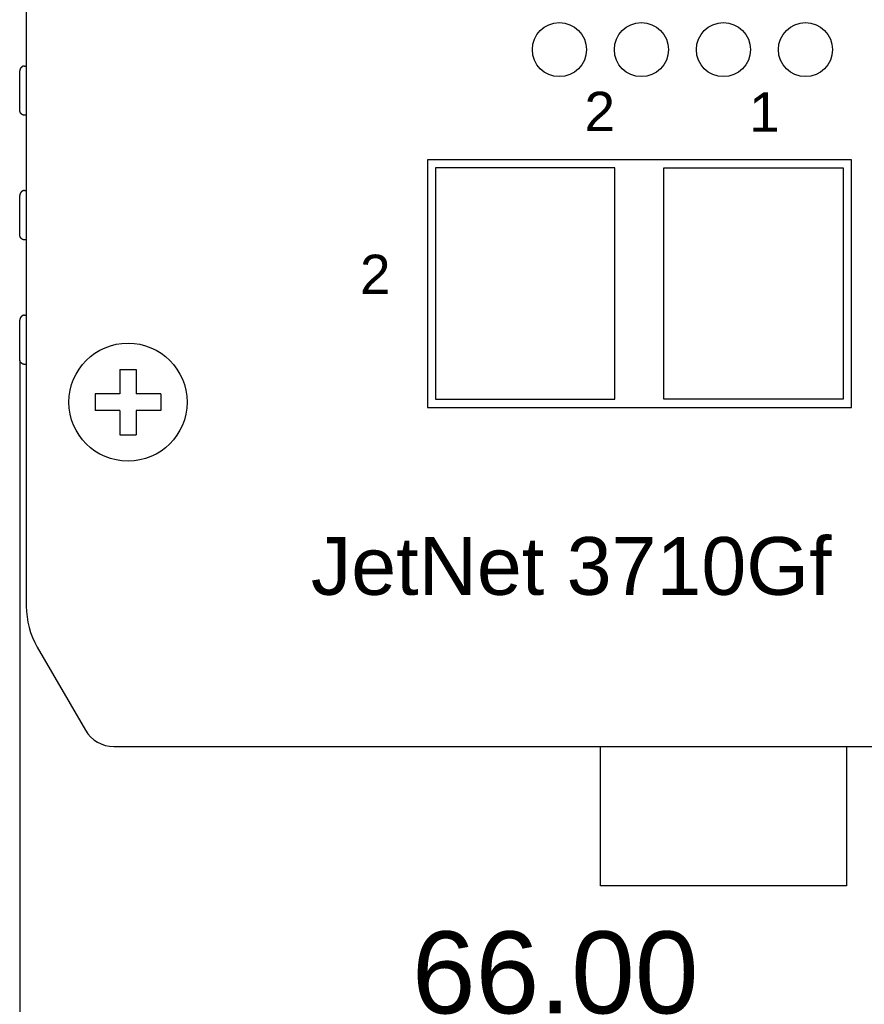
# Model space of a CAD drawing. Extents: x 5634 to 6145, y -878 to -510.
# Tile 2 of 28: x 5709 to 5760, y -762 to -702. Entities that reach past the tile are written whole.
import ezdxf

# ---------------------------------------------------------------- set-up
doc = ezdxf.new("R2010")
doc.units = 0
doc.header["$MEASUREMENT"] = 0
doc.header["$PDSIZE"] = -1
doc.layers.get('0').update_dxf_attribs({"linetype": 'CONTINUOUS'})
doc.layers.get('DEFPOINTS').update_dxf_attribs({"linetype": 'CONTINUOUS'})
doc.layers.add('0-0-9300-003', color=7, linetype='CONTINUOUS')
doc.styles.get("Standard").update_dxf_attribs({"font": 'txt.shx', "bigfont": 'lsp.shx'})
doc.styles.add('STYLE2', font='arial.ttf')
doc.dimstyles.get("Standard").update_dxf_attribs({"dimtxt": 0.18, "dimasz": 0.18, "dimexe": 0.18, "dimexo": 0.0625, "dimgap": 0.09, "dimtad": 0, "dimtih": 1, "dimtoh": 1, "dimdec": 4, "dimzin": 0, "dimdsep": 46, "dimtxsty": 'Standard', "dimcen": 0.09, "dimadec": 0, "dimazin": 0, "dimtfac": 1, "dimtdec": 4, "dimtofl": 0, "dimtmove": 0, "dimatfit": 0, "dimfxl": 1, "dimtolj": 1, "dimtzin": 0, "dimarcsym": 0})

# ---------------------------------------------------------------- blocks, each defined once
blk = doc.blocks.new('*D49')
at = {"layer": '0-0-9300-003', "color": 0, "linetype": 'Continuous', "lineweight": -2, "transparency": 16777216}
for p, q in [((5708.803, -722.492), (5708.803, -764.394)), ((5774.803, -722.492), (5774.803, -764.394)), ((5711.303, -763.394), (5772.303, -763.394))]:
    blk.add_line(p, q, dxfattribs=at)
at = {"layer": '0-0-9300-003', "color": 0, "linetype": 'Continuous', "transparency": 16777216}
for points in [[(5711.303, -762.978), (5711.303, -763.811), (5708.803, -763.394)], [(5772.303, -762.978), (5772.303, -763.811), (5774.803, -763.394)]]:
    blk.add_solid(points, dxfattribs=at)
at = {"layer": 'DEFPOINTS', "color": 0, "linetype": 'Continuous', "transparency": 16777216}
for p in [(5708.803, -722.43), (5774.803, -722.43), (5774.803, -763.394)]:
    blk.add_point(p, dxfattribs=at)
at = {"layer": '0-0-9300-003', "color": 0, "linetype": 'Continuous', "transparency": 16777216, "insert": (5741.446, -759.842), "char_height": 5, "attachment_point": 5, "style": 'STYLE2'}
blk.add_mtext('\\A1;66.00', dxfattribs=at)

msp = doc.modelspace()

# ---------------------------------------------------------------- linework, layer by layer
for p, q in [((5709.203, -605.59), (5709.203, -737.47)), ((5708.803, -707.23), (5708.803, -704.83)), ((5709.103, -704.53), (5709.203, -704.53)), ((5709.203, -707.53), (5709.103, -707.53)), ((5709.103, -712.13), (5709.203, -712.13)), ((5708.803, -714.83), (5708.803, -712.43)), ((5709.203, -715.13), (5709.103, -715.13)), ((5709.103, -719.73), (5709.203, -719.73)), ((5708.803, -722.43), (5708.803, -720.03)), ((5709.203, -722.73), (5709.103, -722.73)), ((5714.903, -723.03), (5715.903, -723.03)), ((5714.903, -723.03), (5714.903, -724.53)), ((5715.903, -723.03), (5715.903, -724.53)), ((5713.403, -724.53), (5713.403, -725.53)), ((5714.903, -724.53), (5713.403, -724.53)), ((5717.403, -724.53), (5715.903, -724.53)), ((5717.403, -724.53), (5717.403, -725.53)), ((5714.903, -725.53), (5713.403, -725.53)), ((5714.903, -725.53), (5714.903, -727.03)), ((5717.403, -725.53), (5715.903, -725.53)), ((5715.903, -725.53), (5715.903, -727.03)), ((5714.903, -727.03), (5715.903, -727.03)), ((5709.875, -739.974), (5712.802, -745.031)), ((5714.533, -746.03), (5769.073, -746.03)), ((5744.203, -754.53), (5744.203, -746.03)), ((5759.203, -746.03), (5759.203, -754.53)), ((5759.203, -754.53), (5744.203, -754.53))]:
    msp.add_line(p, q)
msp.add_lwpolyline([(5733.653, -725.35), (5759.503, -725.35), (5759.503, -710.25), (5733.653, -710.25)], close=True)
at = {"linetype": 'Continuous'}
for points in [[(5734.153, -724.85), (5745.078, -724.85), (5745.078, -710.75), (5734.153, -710.75)], [(5759.003, -724.85), (5748.078, -724.85), (5748.078, -710.75), (5759.003, -710.75)]]:
    msp.add_lwpolyline(points, close=True, dxfattribs=at)
for points in [[(5709.101, -704.532, 0), (5709.101, -704.532, 0), (5709.101, -704.532, 0), (5709.091, -704.532, 0), (5709.091, -704.532, 0), (5709.091, -704.532, 0), (5709.081, -704.532, 0), (5709.081, -704.532, 0), (5709.081, -704.532, 0), (5709.071, -704.532, 0), (5709.071, -704.532, 0), (5709.071, -704.532, 0), (5709.061, -704.532, 0), (5709.061, -704.532, 0), (5709.061, -704.532, 0), (5709.061, -704.532, 0), (5709.051, -704.532, 0), (5709.051, -704.532, 0), (5709.051, -704.532, 0), (5709.041, -704.532, 0), (5709.041, -704.532, 0), (5709.041, -704.532, 0), (5709.031, -704.542, 0), (5709.031, -704.542, 0), (5709.031, -704.542, 0), (5709.031, -704.542, 0), (5709.021, -704.542, 0), (5709.021, -704.542, 0), (5709.021, -704.542, 0), (5709.021, -704.542, 0), (5709.011, -704.542, 0), (5709.011, -704.542, 0), (5709.011, -704.542, 0), (5709.001, -704.542, 0), (5709.001, -704.542, 0), (5709.001, -704.552, 0), (5709.001, -704.552, 0), (5708.991, -704.552, 0), (5708.991, -704.552, 0), (5708.991, -704.552, 0), (5708.991, -704.552, 0), (5708.981, -704.552, 0), (5708.981, -704.552, 0), (5708.981, -704.552, 0), (5708.981, -704.562, 0), (5708.971, -704.562, 0), (5708.971, -704.562, 0), (5708.971, -704.562, 0), (5708.971, -704.562, 0), (5708.961, -704.562, 0), (5708.961, -704.562, 0), (5708.961, -704.562, 0), (5708.961, -704.572, 0), (5708.951, -704.572, 0), (5708.951, -704.572, 0), (5708.951, -704.572, 0), (5708.951, -704.572, 0), (5708.951, -704.572, 0), (5708.941, -704.572, 0), (5708.941, -704.572, 0), (5708.941, -704.582, 0), (5708.941, -704.582, 0), (5708.931, -704.582, 0), (5708.931, -704.582, 0), (5708.931, -704.582, 0), (5708.931, -704.582, 0), (5708.931, -704.592, 0), (5708.921, -704.592, 0), (5708.921, -704.592, 0), (5708.921, -704.592, 0), (5708.921, -704.592, 0), (5708.921, -704.592, 0), (5708.911, -704.592, 0), (5708.911, -704.602, 0), (5708.911, -704.602, 0), (5708.911, -704.602, 0), (5708.911, -704.602, 0), (5708.901, -704.602, 0), (5708.901, -704.602, 0), (5708.901, -704.612, 0), (5708.901, -704.612, 0), (5708.901, -704.612, 0), (5708.891, -704.612, 0), (5708.891, -704.612, 0), (5708.891, -704.612, 0), (5708.891, -704.622, 0), (5708.891, -704.622, 0), (5708.891, -704.622, 0), (5708.881, -704.622, 0), (5708.881, -704.622, 0), (5708.881, -704.622, 0), (5708.881, -704.632, 0), (5708.881, -704.632, 0), (5708.881, -704.632, 0), (5708.881, -704.632, 0), (5708.871, -704.632, 0), (5708.871, -704.642, 0), (5708.871, -704.642, 0), (5708.871, -704.642, 0), (5708.871, -704.642, 0), (5708.871, -704.642, 0), (5708.861, -704.642, 0), (5708.861, -704.652, 0), (5708.861, -704.652, 0), (5708.861, -704.652, 0), (5708.861, -704.652, 0), (5708.861, -704.652, 0), (5708.861, -704.662, 0), (5708.861, -704.662, 0), (5708.851, -704.662, 0), (5708.851, -704.662, 0), (5708.851, -704.662, 0), (5708.851, -704.672, 0), (5708.851, -704.672, 0), (5708.851, -704.672, 0), (5708.851, -704.672, 0), (5708.851, -704.672, 0), (5708.841, -704.672, 0), (5708.841, -704.682, 0), (5708.841, -704.682, 0), (5708.841, -704.682, 0), (5708.841, -704.682, 0), (5708.841, -704.682, 0), (5708.841, -704.692, 0), (5708.841, -704.692, 0), (5708.841, -704.692, 0), (5708.831, -704.692, 0), (5708.831, -704.692, 0), (5708.831, -704.702, 0), (5708.831, -704.702, 0), (5708.831, -704.702, 0), (5708.831, -704.702, 0), (5708.831, -704.702, 0), (5708.831, -704.712, 0), (5708.831, -704.712, 0), (5708.831, -704.712, 0), (5708.831, -704.712, 0), (5708.821, -704.712, 0), (5708.821, -704.722, 0), (5708.821, -704.722, 0), (5708.821, -704.722, 0), (5708.821, -704.722, 0), (5708.821, -704.722, 0), (5708.821, -704.732, 0), (5708.821, -704.732, 0), (5708.821, -704.732, 0), (5708.821, -704.732, 0), (5708.821, -704.742, 0), (5708.821, -704.742, 0), (5708.821, -704.742, 0), (5708.811, -704.742, 0), (5708.811, -704.742, 0), (5708.811, -704.752, 0), (5708.811, -704.752, 0), (5708.811, -704.752, 0), (5708.811, -704.752, 0), (5708.811, -704.752, 0), (5708.811, -704.762, 0), (5708.811, -704.762, 0), (5708.811, -704.762, 0), (5708.811, -704.762, 0), (5708.811, -704.762, 0), (5708.811, -704.772, 0), (5708.811, -704.772, 0), (5708.811, -704.772, 0), (5708.811, -704.772, 0), (5708.811, -704.782, 0), (5708.811, -704.782, 0), (5708.811, -704.782, 0), (5708.811, -704.782, 0), (5708.811, -704.782, 0), (5708.811, -704.792, 0), (5708.801, -704.792, 0), (5708.801, -704.792, 0), (5708.801, -704.792, 0), (5708.801, -704.792, 0), (5708.801, -704.802, 0), (5708.801, -704.802, 0), (5708.801, -704.802, 0), (5708.801, -704.802, 0), (5708.801, -704.802, 0), (5708.801, -704.812, 0), (5708.801, -704.812, 0), (5708.801, -704.812, 0), (5708.801, -704.812, 0), (5708.801, -704.822, 0), (5708.801, -704.822, 0), (5708.801, -704.822, 0), (5708.801, -704.822, 0), (5708.801, -704.822, 0), (5708.801, -704.832, 0), (5708.801, -704.832, 0)], [(5709.101, -707.532, 0), (5709.101, -707.532, 0), (5709.101, -707.532, 0), (5709.091, -707.532, 0), (5709.091, -707.532, 0), (5709.091, -707.532, 0), (5709.081, -707.532, 0), (5709.081, -707.532, 0), (5709.081, -707.532, 0), (5709.071, -707.532, 0), (5709.071, -707.532, 0), (5709.071, -707.532, 0), (5709.061, -707.532, 0), (5709.061, -707.532, 0), (5709.061, -707.532, 0), (5709.061, -707.522, 0), (5709.051, -707.522, 0), (5709.051, -707.522, 0), (5709.051, -707.522, 0), (5709.041, -707.522, 0), (5709.041, -707.522, 0), (5709.041, -707.522, 0), (5709.031, -707.522, 0), (5709.031, -707.522, 0), (5709.031, -707.522, 0), (5709.031, -707.522, 0), (5709.021, -707.522, 0), (5709.021, -707.522, 0), (5709.021, -707.522, 0), (5709.021, -707.522, 0), (5709.011, -707.512, 0), (5709.011, -707.512, 0), (5709.011, -707.512, 0), (5709.001, -707.512, 0), (5709.001, -707.512, 0), (5709.001, -707.512, 0), (5709.001, -707.512, 0), (5708.991, -707.512, 0), (5708.991, -707.512, 0), (5708.991, -707.512, 0), (5708.991, -707.512, 0), (5708.981, -707.502, 0), (5708.981, -707.502, 0), (5708.981, -707.502, 0), (5708.981, -707.502, 0), (5708.971, -707.502, 0), (5708.971, -707.502, 0), (5708.971, -707.502, 0), (5708.971, -707.502, 0), (5708.961, -707.492, 0), (5708.961, -707.492, 0), (5708.961, -707.492, 0), (5708.961, -707.492, 0), (5708.951, -707.492, 0), (5708.951, -707.492, 0), (5708.951, -707.492, 0), (5708.951, -707.492, 0), (5708.951, -707.482, 0), (5708.941, -707.482, 0), (5708.941, -707.482, 0), (5708.941, -707.482, 0), (5708.941, -707.482, 0), (5708.931, -707.482, 0), (5708.931, -707.482, 0), (5708.931, -707.472, 0), (5708.931, -707.472, 0), (5708.931, -707.472, 0), (5708.921, -707.472, 0), (5708.921, -707.472, 0), (5708.921, -707.472, 0), (5708.921, -707.462, 0), (5708.921, -707.462, 0), (5708.911, -707.462, 0), (5708.911, -707.462, 0), (5708.911, -707.462, 0), (5708.911, -707.462, 0), (5708.911, -707.462, 0), (5708.901, -707.452, 0), (5708.901, -707.452, 0), (5708.901, -707.452, 0), (5708.901, -707.452, 0), (5708.901, -707.452, 0), (5708.891, -707.452, 0), (5708.891, -707.442, 0), (5708.891, -707.442, 0), (5708.891, -707.442, 0), (5708.891, -707.442, 0), (5708.891, -707.442, 0), (5708.881, -707.432, 0), (5708.881, -707.432, 0), (5708.881, -707.432, 0), (5708.881, -707.432, 0), (5708.881, -707.432, 0), (5708.881, -707.432, 0), (5708.881, -707.422, 0), (5708.871, -707.422, 0), (5708.871, -707.422, 0), (5708.871, -707.422, 0), (5708.871, -707.422, 0), (5708.871, -707.422, 0), (5708.871, -707.412, 0), (5708.861, -707.412, 0), (5708.861, -707.412, 0), (5708.861, -707.412, 0), (5708.861, -707.412, 0), (5708.861, -707.402, 0), (5708.861, -707.402, 0), (5708.861, -707.402, 0), (5708.861, -707.402, 0), (5708.851, -707.402, 0), (5708.851, -707.392, 0), (5708.851, -707.392, 0), (5708.851, -707.392, 0), (5708.851, -707.392, 0), (5708.851, -707.392, 0), (5708.851, -707.392, 0), (5708.851, -707.382, 0), (5708.841, -707.382, 0), (5708.841, -707.382, 0), (5708.841, -707.382, 0), (5708.841, -707.382, 0), (5708.841, -707.372, 0), (5708.841, -707.372, 0), (5708.841, -707.372, 0), (5708.841, -707.372, 0), (5708.841, -707.372, 0), (5708.831, -707.362, 0), (5708.831, -707.362, 0), (5708.831, -707.362, 0), (5708.831, -707.362, 0), (5708.831, -707.362, 0), (5708.831, -707.352, 0), (5708.831, -707.352, 0), (5708.831, -707.352, 0), (5708.831, -707.352, 0), (5708.831, -707.352, 0), (5708.831, -707.342, 0), (5708.821, -707.342, 0), (5708.821, -707.342, 0), (5708.821, -707.342, 0), (5708.821, -707.342, 0), (5708.821, -707.332, 0), (5708.821, -707.332, 0), (5708.821, -707.332, 0), (5708.821, -707.332, 0), (5708.821, -707.332, 0), (5708.821, -707.322, 0), (5708.821, -707.322, 0), (5708.821, -707.322, 0), (5708.821, -707.322, 0), (5708.811, -707.312, 0), (5708.811, -707.312, 0), (5708.811, -707.312, 0), (5708.811, -707.312, 0), (5708.811, -707.312, 0), (5708.811, -707.302, 0), (5708.811, -707.302, 0), (5708.811, -707.302, 0), (5708.811, -707.302, 0), (5708.811, -707.302, 0), (5708.811, -707.292, 0), (5708.811, -707.292, 0), (5708.811, -707.292, 0), (5708.811, -707.292, 0), (5708.811, -707.292, 0), (5708.811, -707.282, 0), (5708.811, -707.282, 0), (5708.811, -707.282, 0), (5708.811, -707.282, 0), (5708.811, -707.272, 0), (5708.811, -707.272, 0), (5708.811, -707.272, 0), (5708.801, -707.272, 0), (5708.801, -707.272, 0), (5708.801, -707.262, 0), (5708.801, -707.262, 0), (5708.801, -707.262, 0), (5708.801, -707.262, 0), (5708.801, -707.262, 0), (5708.801, -707.252, 0), (5708.801, -707.252, 0), (5708.801, -707.252, 0), (5708.801, -707.252, 0), (5708.801, -707.252, 0), (5708.801, -707.242, 0), (5708.801, -707.242, 0), (5708.801, -707.242, 0), (5708.801, -707.242, 0), (5708.801, -707.232, 0), (5708.801, -707.232, 0), (5708.801, -707.232, 0), (5708.801, -707.232, 0)], [(5709.101, -712.132, 0), (5709.101, -712.132, 0), (5709.101, -712.132, 0), (5709.091, -712.132, 0), (5709.091, -712.132, 0), (5709.091, -712.132, 0), (5709.081, -712.132, 0), (5709.081, -712.132, 0), (5709.081, -712.132, 0), (5709.071, -712.132, 0), (5709.071, -712.132, 0), (5709.071, -712.132, 0), (5709.061, -712.132, 0), (5709.061, -712.132, 0), (5709.061, -712.132, 0), (5709.061, -712.132, 0), (5709.051, -712.132, 0), (5709.051, -712.132, 0), (5709.051, -712.132, 0), (5709.041, -712.132, 0), (5709.041, -712.132, 0), (5709.041, -712.132, 0), (5709.031, -712.142, 0), (5709.031, -712.142, 0), (5709.031, -712.142, 0), (5709.031, -712.142, 0), (5709.021, -712.142, 0), (5709.021, -712.142, 0), (5709.021, -712.142, 0), (5709.021, -712.142, 0), (5709.011, -712.142, 0), (5709.011, -712.142, 0), (5709.011, -712.142, 0), (5709.001, -712.142, 0), (5709.001, -712.142, 0), (5709.001, -712.152, 0), (5709.001, -712.152, 0), (5708.991, -712.152, 0), (5708.991, -712.152, 0), (5708.991, -712.152, 0), (5708.991, -712.152, 0), (5708.981, -712.152, 0), (5708.981, -712.152, 0), (5708.981, -712.152, 0), (5708.981, -712.162, 0), (5708.971, -712.162, 0), (5708.971, -712.162, 0), (5708.971, -712.162, 0), (5708.971, -712.162, 0), (5708.961, -712.162, 0), (5708.961, -712.162, 0), (5708.961, -712.162, 0), (5708.961, -712.172, 0), (5708.951, -712.172, 0), (5708.951, -712.172, 0), (5708.951, -712.172, 0), (5708.951, -712.172, 0), (5708.951, -712.172, 0), (5708.941, -712.172, 0), (5708.941, -712.172, 0), (5708.941, -712.182, 0), (5708.941, -712.182, 0), (5708.931, -712.182, 0), (5708.931, -712.182, 0), (5708.931, -712.182, 0), (5708.931, -712.182, 0), (5708.931, -712.192, 0), (5708.921, -712.192, 0), (5708.921, -712.192, 0), (5708.921, -712.192, 0), (5708.921, -712.192, 0), (5708.921, -712.192, 0), (5708.911, -712.192, 0), (5708.911, -712.202, 0), (5708.911, -712.202, 0), (5708.911, -712.202, 0), (5708.911, -712.202, 0), (5708.901, -712.202, 0), (5708.901, -712.202, 0), (5708.901, -712.212, 0), (5708.901, -712.212, 0), (5708.901, -712.212, 0), (5708.891, -712.212, 0), (5708.891, -712.212, 0), (5708.891, -712.212, 0), (5708.891, -712.222, 0), (5708.891, -712.222, 0), (5708.891, -712.222, 0), (5708.881, -712.222, 0), (5708.881, -712.222, 0), (5708.881, -712.222, 0), (5708.881, -712.232, 0), (5708.881, -712.232, 0), (5708.881, -712.232, 0), (5708.881, -712.232, 0), (5708.871, -712.232, 0), (5708.871, -712.242, 0), (5708.871, -712.242, 0), (5708.871, -712.242, 0), (5708.871, -712.242, 0), (5708.871, -712.242, 0), (5708.861, -712.242, 0), (5708.861, -712.252, 0), (5708.861, -712.252, 0), (5708.861, -712.252, 0), (5708.861, -712.252, 0), (5708.861, -712.252, 0), (5708.861, -712.262, 0), (5708.861, -712.262, 0), (5708.851, -712.262, 0), (5708.851, -712.262, 0), (5708.851, -712.262, 0), (5708.851, -712.272, 0), (5708.851, -712.272, 0), (5708.851, -712.272, 0), (5708.851, -712.272, 0), (5708.851, -712.272, 0), (5708.841, -712.272, 0), (5708.841, -712.282, 0), (5708.841, -712.282, 0), (5708.841, -712.282, 0), (5708.841, -712.282, 0), (5708.841, -712.282, 0), (5708.841, -712.292, 0), (5708.841, -712.292, 0), (5708.841, -712.292, 0), (5708.831, -712.292, 0), (5708.831, -712.292, 0), (5708.831, -712.302, 0), (5708.831, -712.302, 0), (5708.831, -712.302, 0), (5708.831, -712.302, 0), (5708.831, -712.302, 0), (5708.831, -712.312, 0), (5708.831, -712.312, 0), (5708.831, -712.312, 0), (5708.831, -712.312, 0), (5708.821, -712.312, 0), (5708.821, -712.322, 0), (5708.821, -712.322, 0), (5708.821, -712.322, 0), (5708.821, -712.322, 0), (5708.821, -712.322, 0), (5708.821, -712.332, 0), (5708.821, -712.332, 0), (5708.821, -712.332, 0), (5708.821, -712.332, 0), (5708.821, -712.342, 0), (5708.821, -712.342, 0), (5708.821, -712.342, 0), (5708.811, -712.342, 0), (5708.811, -712.342, 0), (5708.811, -712.352, 0), (5708.811, -712.352, 0), (5708.811, -712.352, 0), (5708.811, -712.352, 0), (5708.811, -712.352, 0), (5708.811, -712.362, 0), (5708.811, -712.362, 0), (5708.811, -712.362, 0), (5708.811, -712.362, 0), (5708.811, -712.362, 0), (5708.811, -712.372, 0), (5708.811, -712.372, 0), (5708.811, -712.372, 0), (5708.811, -712.372, 0), (5708.811, -712.382, 0), (5708.811, -712.382, 0), (5708.811, -712.382, 0), (5708.811, -712.382, 0), (5708.811, -712.382, 0), (5708.811, -712.392, 0), (5708.801, -712.392, 0), (5708.801, -712.392, 0), (5708.801, -712.392, 0), (5708.801, -712.392, 0), (5708.801, -712.402, 0), (5708.801, -712.402, 0), (5708.801, -712.402, 0), (5708.801, -712.402, 0), (5708.801, -712.402, 0), (5708.801, -712.412, 0), (5708.801, -712.412, 0), (5708.801, -712.412, 0), (5708.801, -712.412, 0), (5708.801, -712.422, 0), (5708.801, -712.422, 0), (5708.801, -712.422, 0), (5708.801, -712.422, 0), (5708.801, -712.422, 0), (5708.801, -712.432, 0), (5708.801, -712.432, 0)], [(5709.101, -715.132, 0), (5709.101, -715.132, 0), (5709.101, -715.132, 0), (5709.091, -715.132, 0), (5709.091, -715.132, 0), (5709.091, -715.132, 0), (5709.081, -715.132, 0), (5709.081, -715.132, 0), (5709.081, -715.132, 0), (5709.071, -715.132, 0), (5709.071, -715.132, 0), (5709.071, -715.132, 0), (5709.061, -715.132, 0), (5709.061, -715.132, 0), (5709.061, -715.132, 0), (5709.061, -715.122, 0), (5709.051, -715.122, 0), (5709.051, -715.122, 0), (5709.051, -715.122, 0), (5709.041, -715.122, 0), (5709.041, -715.122, 0), (5709.041, -715.122, 0), (5709.031, -715.122, 0), (5709.031, -715.122, 0), (5709.031, -715.122, 0), (5709.031, -715.122, 0), (5709.021, -715.122, 0), (5709.021, -715.122, 0), (5709.021, -715.122, 0), (5709.021, -715.122, 0), (5709.011, -715.112, 0), (5709.011, -715.112, 0), (5709.011, -715.112, 0), (5709.001, -715.112, 0), (5709.001, -715.112, 0), (5709.001, -715.112, 0), (5709.001, -715.112, 0), (5708.991, -715.112, 0), (5708.991, -715.112, 0), (5708.991, -715.112, 0), (5708.991, -715.112, 0), (5708.981, -715.102, 0), (5708.981, -715.102, 0), (5708.981, -715.102, 0), (5708.981, -715.102, 0), (5708.971, -715.102, 0), (5708.971, -715.102, 0), (5708.971, -715.102, 0), (5708.971, -715.102, 0), (5708.961, -715.092, 0), (5708.961, -715.092, 0), (5708.961, -715.092, 0), (5708.961, -715.092, 0), (5708.951, -715.092, 0), (5708.951, -715.092, 0), (5708.951, -715.092, 0), (5708.951, -715.092, 0), (5708.951, -715.082, 0), (5708.941, -715.082, 0), (5708.941, -715.082, 0), (5708.941, -715.082, 0), (5708.941, -715.082, 0), (5708.931, -715.082, 0), (5708.931, -715.082, 0), (5708.931, -715.072, 0), (5708.931, -715.072, 0), (5708.931, -715.072, 0), (5708.921, -715.072, 0), (5708.921, -715.072, 0), (5708.921, -715.072, 0), (5708.921, -715.062, 0), (5708.921, -715.062, 0), (5708.911, -715.062, 0), (5708.911, -715.062, 0), (5708.911, -715.062, 0), (5708.911, -715.062, 0), (5708.911, -715.062, 0), (5708.901, -715.052, 0), (5708.901, -715.052, 0), (5708.901, -715.052, 0), (5708.901, -715.052, 0), (5708.901, -715.052, 0), (5708.891, -715.052, 0), (5708.891, -715.042, 0), (5708.891, -715.042, 0), (5708.891, -715.042, 0), (5708.891, -715.042, 0), (5708.891, -715.042, 0), (5708.881, -715.032, 0), (5708.881, -715.032, 0), (5708.881, -715.032, 0), (5708.881, -715.032, 0), (5708.881, -715.032, 0), (5708.881, -715.032, 0), (5708.881, -715.022, 0), (5708.871, -715.022, 0), (5708.871, -715.022, 0), (5708.871, -715.022, 0), (5708.871, -715.022, 0), (5708.871, -715.022, 0), (5708.871, -715.012, 0), (5708.861, -715.012, 0), (5708.861, -715.012, 0), (5708.861, -715.012, 0), (5708.861, -715.012, 0), (5708.861, -715.002, 0), (5708.861, -715.002, 0), (5708.861, -715.002, 0), (5708.861, -715.002, 0), (5708.851, -715.002, 0), (5708.851, -714.992, 0), (5708.851, -714.992, 0), (5708.851, -714.992, 0), (5708.851, -714.992, 0), (5708.851, -714.992, 0), (5708.851, -714.992, 0), (5708.851, -714.982, 0), (5708.841, -714.982, 0), (5708.841, -714.982, 0), (5708.841, -714.982, 0), (5708.841, -714.982, 0), (5708.841, -714.972, 0), (5708.841, -714.972, 0), (5708.841, -714.972, 0), (5708.841, -714.972, 0), (5708.841, -714.972, 0), (5708.831, -714.962, 0), (5708.831, -714.962, 0), (5708.831, -714.962, 0), (5708.831, -714.962, 0), (5708.831, -714.962, 0), (5708.831, -714.952, 0), (5708.831, -714.952, 0), (5708.831, -714.952, 0), (5708.831, -714.952, 0), (5708.831, -714.952, 0), (5708.831, -714.942, 0), (5708.821, -714.942, 0), (5708.821, -714.942, 0), (5708.821, -714.942, 0), (5708.821, -714.942, 0), (5708.821, -714.932, 0), (5708.821, -714.932, 0), (5708.821, -714.932, 0), (5708.821, -714.932, 0), (5708.821, -714.932, 0), (5708.821, -714.922, 0), (5708.821, -714.922, 0), (5708.821, -714.922, 0), (5708.821, -714.922, 0), (5708.811, -714.912, 0), (5708.811, -714.912, 0), (5708.811, -714.912, 0), (5708.811, -714.912, 0), (5708.811, -714.912, 0), (5708.811, -714.902, 0), (5708.811, -714.902, 0), (5708.811, -714.902, 0), (5708.811, -714.902, 0), (5708.811, -714.902, 0), (5708.811, -714.892, 0), (5708.811, -714.892, 0), (5708.811, -714.892, 0), (5708.811, -714.892, 0), (5708.811, -714.892, 0), (5708.811, -714.882, 0), (5708.811, -714.882, 0), (5708.811, -714.882, 0), (5708.811, -714.882, 0), (5708.811, -714.872, 0), (5708.811, -714.872, 0), (5708.811, -714.872, 0), (5708.801, -714.872, 0), (5708.801, -714.872, 0), (5708.801, -714.862, 0), (5708.801, -714.862, 0), (5708.801, -714.862, 0), (5708.801, -714.862, 0), (5708.801, -714.862, 0), (5708.801, -714.852, 0), (5708.801, -714.852, 0), (5708.801, -714.852, 0), (5708.801, -714.852, 0), (5708.801, -714.852, 0), (5708.801, -714.842, 0), (5708.801, -714.842, 0), (5708.801, -714.842, 0), (5708.801, -714.842, 0), (5708.801, -714.832, 0), (5708.801, -714.832, 0), (5708.801, -714.832, 0), (5708.801, -714.832, 0)], [(5709.101, -719.732, 0), (5709.101, -719.732, 0), (5709.101, -719.732, 0), (5709.091, -719.732, 0), (5709.091, -719.732, 0), (5709.091, -719.732, 0), (5709.081, -719.732, 0), (5709.081, -719.732, 0), (5709.081, -719.732, 0), (5709.071, -719.732, 0), (5709.071, -719.732, 0), (5709.071, -719.732, 0), (5709.061, -719.732, 0), (5709.061, -719.732, 0), (5709.061, -719.732, 0), (5709.061, -719.732, 0), (5709.051, -719.732, 0), (5709.051, -719.732, 0), (5709.051, -719.732, 0), (5709.041, -719.732, 0), (5709.041, -719.732, 0), (5709.041, -719.732, 0), (5709.031, -719.742, 0), (5709.031, -719.742, 0), (5709.031, -719.742, 0), (5709.031, -719.742, 0), (5709.021, -719.742, 0), (5709.021, -719.742, 0), (5709.021, -719.742, 0), (5709.021, -719.742, 0), (5709.011, -719.742, 0), (5709.011, -719.742, 0), (5709.011, -719.742, 0), (5709.001, -719.742, 0), (5709.001, -719.742, 0), (5709.001, -719.752, 0), (5709.001, -719.752, 0), (5708.991, -719.752, 0), (5708.991, -719.752, 0), (5708.991, -719.752, 0), (5708.991, -719.752, 0), (5708.981, -719.752, 0), (5708.981, -719.752, 0), (5708.981, -719.752, 0), (5708.981, -719.762, 0), (5708.971, -719.762, 0), (5708.971, -719.762, 0), (5708.971, -719.762, 0), (5708.971, -719.762, 0), (5708.961, -719.762, 0), (5708.961, -719.762, 0), (5708.961, -719.762, 0), (5708.961, -719.772, 0), (5708.951, -719.772, 0), (5708.951, -719.772, 0), (5708.951, -719.772, 0), (5708.951, -719.772, 0), (5708.951, -719.772, 0), (5708.941, -719.772, 0), (5708.941, -719.772, 0), (5708.941, -719.782, 0), (5708.941, -719.782, 0), (5708.931, -719.782, 0), (5708.931, -719.782, 0), (5708.931, -719.782, 0), (5708.931, -719.782, 0), (5708.931, -719.792, 0), (5708.921, -719.792, 0), (5708.921, -719.792, 0), (5708.921, -719.792, 0), (5708.921, -719.792, 0), (5708.921, -719.792, 0), (5708.911, -719.792, 0), (5708.911, -719.802, 0), (5708.911, -719.802, 0), (5708.911, -719.802, 0), (5708.911, -719.802, 0), (5708.901, -719.802, 0), (5708.901, -719.802, 0), (5708.901, -719.812, 0), (5708.901, -719.812, 0), (5708.901, -719.812, 0), (5708.891, -719.812, 0), (5708.891, -719.812, 0), (5708.891, -719.812, 0), (5708.891, -719.822, 0), (5708.891, -719.822, 0), (5708.891, -719.822, 0), (5708.881, -719.822, 0), (5708.881, -719.822, 0), (5708.881, -719.822, 0), (5708.881, -719.832, 0), (5708.881, -719.832, 0), (5708.881, -719.832, 0), (5708.881, -719.832, 0), (5708.871, -719.832, 0), (5708.871, -719.842, 0), (5708.871, -719.842, 0), (5708.871, -719.842, 0), (5708.871, -719.842, 0), (5708.871, -719.842, 0), (5708.861, -719.842, 0), (5708.861, -719.852, 0), (5708.861, -719.852, 0), (5708.861, -719.852, 0), (5708.861, -719.852, 0), (5708.861, -719.852, 0), (5708.861, -719.862, 0), (5708.861, -719.862, 0), (5708.851, -719.862, 0), (5708.851, -719.862, 0), (5708.851, -719.862, 0), (5708.851, -719.872, 0), (5708.851, -719.872, 0), (5708.851, -719.872, 0), (5708.851, -719.872, 0), (5708.851, -719.872, 0), (5708.841, -719.872, 0), (5708.841, -719.882, 0), (5708.841, -719.882, 0), (5708.841, -719.882, 0), (5708.841, -719.882, 0), (5708.841, -719.882, 0), (5708.841, -719.892, 0), (5708.841, -719.892, 0), (5708.841, -719.892, 0), (5708.831, -719.892, 0), (5708.831, -719.892, 0), (5708.831, -719.902, 0), (5708.831, -719.902, 0), (5708.831, -719.902, 0), (5708.831, -719.902, 0), (5708.831, -719.902, 0), (5708.831, -719.912, 0), (5708.831, -719.912, 0), (5708.831, -719.912, 0), (5708.831, -719.912, 0), (5708.821, -719.912, 0), (5708.821, -719.922, 0), (5708.821, -719.922, 0), (5708.821, -719.922, 0), (5708.821, -719.922, 0), (5708.821, -719.922, 0), (5708.821, -719.932, 0), (5708.821, -719.932, 0), (5708.821, -719.932, 0), (5708.821, -719.932, 0), (5708.821, -719.942, 0), (5708.821, -719.942, 0), (5708.821, -719.942, 0), (5708.811, -719.942, 0), (5708.811, -719.942, 0), (5708.811, -719.952, 0), (5708.811, -719.952, 0), (5708.811, -719.952, 0), (5708.811, -719.952, 0), (5708.811, -719.952, 0), (5708.811, -719.962, 0), (5708.811, -719.962, 0), (5708.811, -719.962, 0), (5708.811, -719.962, 0), (5708.811, -719.962, 0), (5708.811, -719.972, 0), (5708.811, -719.972, 0), (5708.811, -719.972, 0), (5708.811, -719.972, 0), (5708.811, -719.982, 0), (5708.811, -719.982, 0), (5708.811, -719.982, 0), (5708.811, -719.982, 0), (5708.811, -719.982, 0), (5708.811, -719.992, 0), (5708.801, -719.992, 0), (5708.801, -719.992, 0), (5708.801, -719.992, 0), (5708.801, -719.992, 0), (5708.801, -720.002, 0), (5708.801, -720.002, 0), (5708.801, -720.002, 0), (5708.801, -720.002, 0), (5708.801, -720.002, 0), (5708.801, -720.012, 0), (5708.801, -720.012, 0), (5708.801, -720.012, 0), (5708.801, -720.012, 0), (5708.801, -720.022, 0), (5708.801, -720.022, 0), (5708.801, -720.022, 0), (5708.801, -720.022, 0), (5708.801, -720.022, 0), (5708.801, -720.032, 0), (5708.801, -720.032, 0)], [(5709.101, -722.732, 0), (5709.101, -722.732, 0), (5709.101, -722.732, 0), (5709.091, -722.732, 0), (5709.091, -722.732, 0), (5709.091, -722.732, 0), (5709.081, -722.732, 0), (5709.081, -722.732, 0), (5709.081, -722.732, 0), (5709.071, -722.732, 0), (5709.071, -722.732, 0), (5709.071, -722.732, 0), (5709.061, -722.732, 0), (5709.061, -722.732, 0), (5709.061, -722.732, 0), (5709.061, -722.722, 0), (5709.051, -722.722, 0), (5709.051, -722.722, 0), (5709.051, -722.722, 0), (5709.041, -722.722, 0), (5709.041, -722.722, 0), (5709.041, -722.722, 0), (5709.031, -722.722, 0), (5709.031, -722.722, 0), (5709.031, -722.722, 0), (5709.031, -722.722, 0), (5709.021, -722.722, 0), (5709.021, -722.722, 0), (5709.021, -722.722, 0), (5709.021, -722.722, 0), (5709.011, -722.712, 0), (5709.011, -722.712, 0), (5709.011, -722.712, 0), (5709.001, -722.712, 0), (5709.001, -722.712, 0), (5709.001, -722.712, 0), (5709.001, -722.712, 0), (5708.991, -722.712, 0), (5708.991, -722.712, 0), (5708.991, -722.712, 0), (5708.991, -722.712, 0), (5708.981, -722.702, 0), (5708.981, -722.702, 0), (5708.981, -722.702, 0), (5708.981, -722.702, 0), (5708.971, -722.702, 0), (5708.971, -722.702, 0), (5708.971, -722.702, 0), (5708.971, -722.702, 0), (5708.961, -722.692, 0), (5708.961, -722.692, 0), (5708.961, -722.692, 0), (5708.961, -722.692, 0), (5708.951, -722.692, 0), (5708.951, -722.692, 0), (5708.951, -722.692, 0), (5708.951, -722.692, 0), (5708.951, -722.682, 0), (5708.941, -722.682, 0), (5708.941, -722.682, 0), (5708.941, -722.682, 0), (5708.941, -722.682, 0), (5708.931, -722.682, 0), (5708.931, -722.682, 0), (5708.931, -722.672, 0), (5708.931, -722.672, 0), (5708.931, -722.672, 0), (5708.921, -722.672, 0), (5708.921, -722.672, 0), (5708.921, -722.672, 0), (5708.921, -722.662, 0), (5708.921, -722.662, 0), (5708.911, -722.662, 0), (5708.911, -722.662, 0), (5708.911, -722.662, 0), (5708.911, -722.662, 0), (5708.911, -722.662, 0), (5708.901, -722.652, 0), (5708.901, -722.652, 0), (5708.901, -722.652, 0), (5708.901, -722.652, 0), (5708.901, -722.652, 0), (5708.891, -722.652, 0), (5708.891, -722.642, 0), (5708.891, -722.642, 0), (5708.891, -722.642, 0), (5708.891, -722.642, 0), (5708.891, -722.642, 0), (5708.881, -722.632, 0), (5708.881, -722.632, 0), (5708.881, -722.632, 0), (5708.881, -722.632, 0), (5708.881, -722.632, 0), (5708.881, -722.632, 0), (5708.881, -722.622, 0), (5708.871, -722.622, 0), (5708.871, -722.622, 0), (5708.871, -722.622, 0), (5708.871, -722.622, 0), (5708.871, -722.622, 0), (5708.871, -722.612, 0), (5708.861, -722.612, 0), (5708.861, -722.612, 0), (5708.861, -722.612, 0), (5708.861, -722.612, 0), (5708.861, -722.602, 0), (5708.861, -722.602, 0), (5708.861, -722.602, 0), (5708.861, -722.602, 0), (5708.851, -722.602, 0), (5708.851, -722.592, 0), (5708.851, -722.592, 0), (5708.851, -722.592, 0), (5708.851, -722.592, 0), (5708.851, -722.592, 0), (5708.851, -722.592, 0), (5708.851, -722.582, 0), (5708.841, -722.582, 0), (5708.841, -722.582, 0), (5708.841, -722.582, 0), (5708.841, -722.582, 0), (5708.841, -722.572, 0), (5708.841, -722.572, 0), (5708.841, -722.572, 0), (5708.841, -722.572, 0), (5708.841, -722.572, 0), (5708.831, -722.562, 0), (5708.831, -722.562, 0), (5708.831, -722.562, 0), (5708.831, -722.562, 0), (5708.831, -722.562, 0), (5708.831, -722.552, 0), (5708.831, -722.552, 0), (5708.831, -722.552, 0), (5708.831, -722.552, 0), (5708.831, -722.552, 0), (5708.831, -722.542, 0), (5708.821, -722.542, 0), (5708.821, -722.542, 0), (5708.821, -722.542, 0), (5708.821, -722.542, 0), (5708.821, -722.532, 0), (5708.821, -722.532, 0), (5708.821, -722.532, 0), (5708.821, -722.532, 0), (5708.821, -722.532, 0), (5708.821, -722.522, 0), (5708.821, -722.522, 0), (5708.821, -722.522, 0), (5708.821, -722.522, 0), (5708.811, -722.512, 0), (5708.811, -722.512, 0), (5708.811, -722.512, 0), (5708.811, -722.512, 0), (5708.811, -722.512, 0), (5708.811, -722.502, 0), (5708.811, -722.502, 0), (5708.811, -722.502, 0), (5708.811, -722.502, 0), (5708.811, -722.502, 0), (5708.811, -722.492, 0), (5708.811, -722.492, 0), (5708.811, -722.492, 0), (5708.811, -722.492, 0), (5708.811, -722.492, 0), (5708.811, -722.482, 0), (5708.811, -722.482, 0), (5708.811, -722.482, 0), (5708.811, -722.482, 0), (5708.811, -722.472, 0), (5708.811, -722.472, 0), (5708.811, -722.472, 0), (5708.801, -722.472, 0), (5708.801, -722.472, 0), (5708.801, -722.462, 0), (5708.801, -722.462, 0), (5708.801, -722.462, 0), (5708.801, -722.462, 0), (5708.801, -722.462, 0), (5708.801, -722.452, 0), (5708.801, -722.452, 0), (5708.801, -722.452, 0), (5708.801, -722.452, 0), (5708.801, -722.452, 0), (5708.801, -722.442, 0), (5708.801, -722.442, 0), (5708.801, -722.442, 0), (5708.801, -722.442, 0), (5708.801, -722.432, 0), (5708.801, -722.432, 0), (5708.801, -722.432, 0), (5708.801, -722.432, 0)]]:
    msp.add_polyline3d(points)
at = {"color": 7, "linetype": 'Continuous'}
for centre in [(5741.703, -703.53), (5746.703, -703.53), (5751.703, -703.53), (5756.703, -703.53)]:
    msp.add_circle(centre, 1.65, dxfattribs=at)
msp.add_circle((5715.403, -725.03), 3.6)
for centre, radius, start, end in [((5714.203, -737.47), 5, 180, 210.05674), ((5714.533, -744.03), 2, 210.05674, 270)]:
    msp.add_arc(centre, radius, start, end)

# ---------------------------------------------------------------- texts
at = {"style": 'STYLE2'}
for s, p in [('2', (5743.229, -708.503)), ('1', (5753.269, -708.543)), ('2', (5729.544, -718.438))]:
    msp.add_text(s, height=2.4, dxfattribs=at).set_placement(p)
at = {"linetype": 'Continuous', "style": 'STYLE2'}
msp.add_text('JetNet 3710Gf', height=3.52397, dxfattribs=at).set_placement((5726.551, -736.781))

# ---------------------------------------------------------------- dimensions: what is measured, and where the dimension line sits
at = {"layer": '0-0-9300-003', "color": 7, "linetype": 'Continuous'}
dim = msp.add_linear_dim(base=(5774.803, -763.394), p1=(5708.803, -722.43), p2=(5774.803, -722.43), dimstyle='Standard', override={"dimtxt": 5, "dimasz": 2.5, "dimexe": 1, "dimgap": 1, "dimtad": 1, "dimtih": 0, "dimtoh": 0, "dimdec": 2, "dimtxsty": 'STYLE2', "dimcen": 0, "dimtp": 0.1, "dimtm": 0.1, "dimtfac": 0.6, "dimtdec": 2}, dxfattribs=at)
dim.commit()
dim.dimension.update_dxf_attribs({"geometry": '*D49', "text_midpoint": (5741.446, -763.394), "dimtype": 160})

doc.saveas('drawing.dxf')
